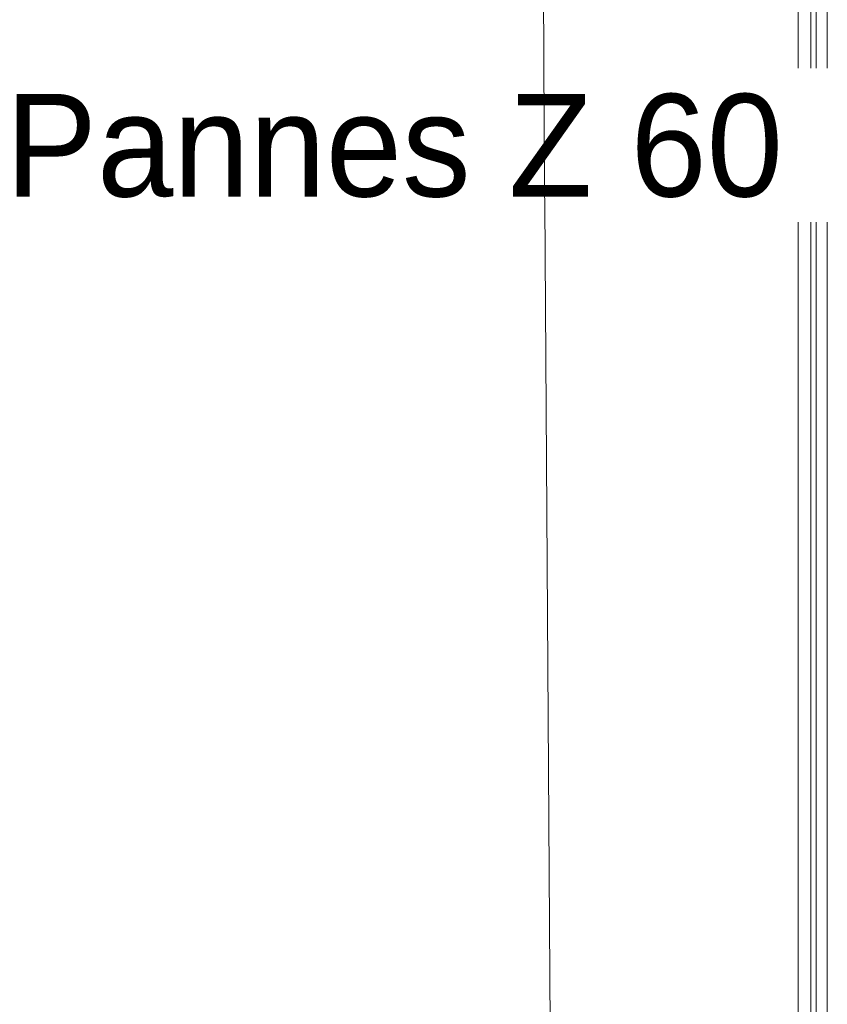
# Model space of a CAD drawing. Header units: metres. Extents: x -16.9 to 14.1, y -10.1 to 10.9.
# Tile 46 of 256: x -16.8 to -15.3, y 0.1 to 1.9. Entities that reach past the tile are written whole.
import ezdxf

# ---------------------------------------------------------------- set-up
doc = ezdxf.new("R2010")
doc.units = ezdxf.units.M
for name, color, linetype, lineweight in [('A-ANNO-DIMS', 211, 'Continuous', 9), ('A-ANNO-DIMS-75', 211, 'Continuous', 9), ('G-ANNO-TEXT', 231, 'Continuous', 9), ('S-BEAM', 12, 'Continuous', 18)]:
    doc.layers.add(name, color=color, linetype=linetype, lineweight=lineweight)
doc.styles.add('Arial_B_2', font='arialbd.ttf', dxfattribs={"height": 0.154762})
doc.styles.add('Bodoni MT_B_I', font='BOD_BI.TTF', dxfattribs={"height": 0.1875})
doc.dimstyles.new('Cotation_cm', dxfattribs={"dimscale": 0.3048, "dimtxt": 0.153039, "dimasz": 0.492126, "dimexe": 0.590551, "dimexo": 0.0625, "dimgap": 0.147638, "dimtad": 1, "dimdec": 0, "dimlfac": 100, "dimzin": 0, "dimdsep": 46, "dimtxsty": 'Arial_B_2', "dimblk1": 'OBLIQUE', "dimblk2": 'OBLIQUE', "dimsah": 1, "dimcen": 0.09, "dimazin": 0, "dimtfac": 1, "dimtdec": 4, "dimtix": 1, "dimtmove": 0, "dimatfit": 3, "dimfxl": 0.590551, "dimfxlon": 1, "dimtvp": 1, "dimtfill": 1, "dimtolj": 1, "dimtzin": 0, "dimarcsym": 2})

# ---------------------------------------------------------------- blocks, each defined once
blk = doc.blocks.new('DIMBLOCK3-PH R_1 PROJET toiture basse')
at = {"layer": 'A-ANNO-DIMS-75', "lineweight": 35}
for p, q in [((-15.8738, 5.1679), (-15.9493, 5.2424)), ((-15.8738, 5.1679), (-15.7983, 5.0934)), ((-15.8377, -0.3388), (-15.9132, -0.2643)), ((-15.8377, -0.3388), (-15.7622, -0.4133))]:
    blk.add_line(p, q, dxfattribs=at)
at = {"layer": 'A-ANNO-DIMS-75'}
for p, q in [((-15.8738, 5.1679), (-16.0538, 5.1668)), ((-15.8738, 5.1679), (-15.6938, 5.1691)), ((-15.8377, -0.3388), (-15.8738, 5.1679)), ((-15.8377, -0.3388), (-16.0177, -0.34)), ((-15.8377, -0.3388), (-15.6577, -0.3376))]:
    blk.add_line(p, q, dxfattribs=at)
at = {"layer": 'A-ANNO-DIMS-75', "color": 0, "insert": (-15.6134, 2.5911), "char_height": 0.15476, "width": 0.419764, "attachment_point": 1, "rotation": 270.3757, "line_spacing_factor": 0.941778, "style": 'Arial_B_2', "bg_fill": 3, "box_fill_scale": 1.25, "bg_fill_color": 256, "bg_fill_true_color": 13158600, "bg_fill_transparency": 0}
blk.add_mtext('551', dxfattribs=at)
blk = doc.blocks.new('_Oblique')
at = {"color": 0, "linetype": 'ByBlock', "lineweight": -2}
blk.add_line((-0.5, -0.5), (0.5, 0.5), dxfattribs=at)

msp = doc.modelspace()

# ---------------------------------------------------------------- linework, layer by layer
at = {"layer": 'S-BEAM'}
for p, q in [((-15.3864, -7.9207), (-15.3864, 7.5293)), ((-15.3632, -7.9207), (-15.3632, 7.5293)), ((-15.3538, -7.9207), (-15.3538, 7.5293)), ((-15.3334, -7.9207), (-15.3334, 7.4245))]:
    msp.add_line(p, q, dxfattribs=at)

# ---------------------------------------------------------------- texts
at = {"layer": 'G-ANNO-TEXT', "color": 190, "lineweight": 25, "insert": (-16.8362, 1.7433), "char_height": 0.1875, "width": 1.930063, "attachment_point": 1, "style": 'Bodoni MT_B_I', "bg_fill": 3, "box_fill_scale": 1.25, "bg_fill_color": 256, "bg_fill_true_color": 13158600, "bg_fill_transparency": 0}
msp.add_mtext('Pannes Z 60', dxfattribs=at)

# ---------------------------------------------------------------- next in the draw order: dimensions: what is measured, and where the dimension line sits
at = {"layer": 'A-ANNO-DIMS'}
dim = msp.add_linear_dim(base=(-15.8738, 5.1679), p1=(-16.0177, -0.34), p2=(-16.0538, 5.1668), angle=270.3757, dimstyle='Cotation_cm', override={"dimpost": '<>', "dimfxl": 5.506877}, dxfattribs=at)
dim.commit()
dim.dimension.update_dxf_attribs({"geometry": 'DIMBLOCK3-PH R_1 PROJET toiture basse', "text_midpoint": (-15.7317, 2.4154)})

doc.saveas('drawing.dxf')
